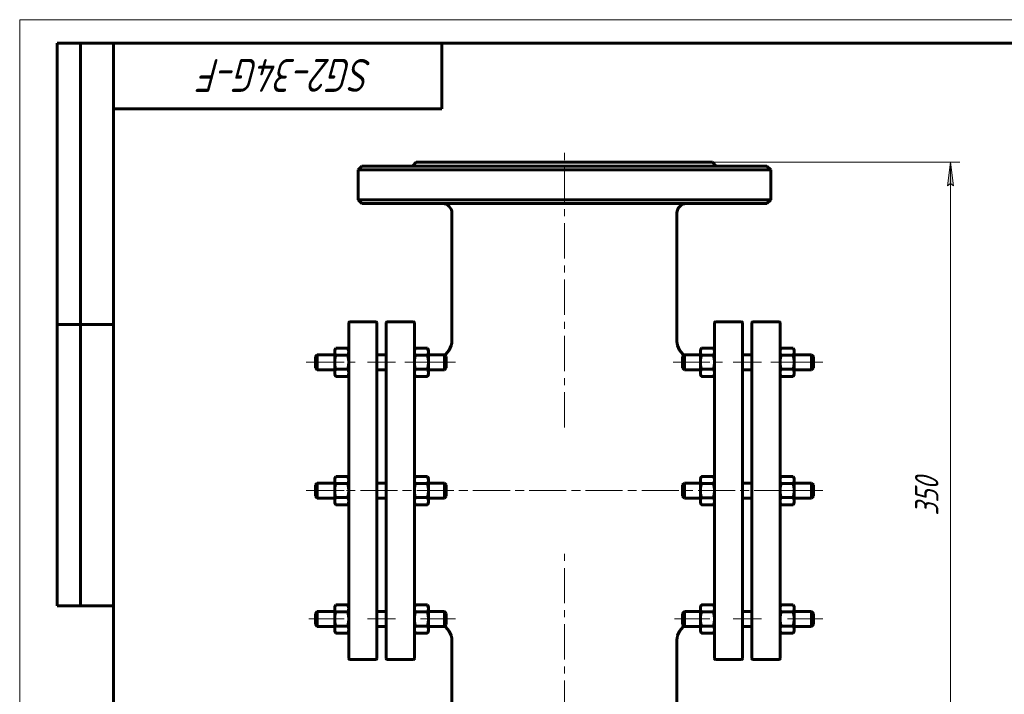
# Model space of a CAD drawing. Header units: millimetres. Extents: x 0 to 420, y -20 to 297.
# Tile 4 of 5: x 0 to 210, y 153 to 297. Entities that reach past the tile are written whole.
import ezdxf

# ---------------------------------------------------------------- set-up
doc = ezdxf.new("R2010")
doc.units = ezdxf.units.MM
for name, pattern in [('K5LT_AXLED', [12, 7.5, -1.5, 1.5, -1.5]), ('K5LT_BASIC', [0]), ('K5LT_THIN', [0])]:
    doc.linetypes.add(name, pattern=pattern)
doc.layers.add('Системный слой', color=7, linetype='Continuous')
doc.layers.add('Системный слой (1)', color=7, linetype='Continuous', true_color=0x6c6c6c)
doc.styles.add('KDIMTEXTSTYLE', font='GOST_AU.SHX', dxfattribs={"width": 0.96, "oblique": 15, "height": 5})
doc.styles.add('KTEXTSTYLE', font='GOST_AU.SHX', dxfattribs={"width": 0.96, "height": 5})
doc.dimstyles.new('KDIMSTYLE (0.40)', dxfattribs={"dimtxt": 5, "dimasz": 1, "dimexe": 2, "dimexo": 0, "dimgap": 1, "dimtad": 1, "dimlfac": 2.5, "dimtxsty": 'KDIMTEXTSTYLE', "dimsah": 1, "dimcen": 0, "dimdle": 1, "dimadec": 0, "dimazin": 0, "dimtfac": 0.667, "dimtmove": 0, "dimatfit": 3, "dimfxl": 1, "dimtvp": 1, "dimtolj": 1, "dimtzin": 0, "dimarcsym": 0})

# ---------------------------------------------------------------- blocks, each defined once
blk = doc.blocks.new('U0')
at = {"layer": 'Системный слой (1)', "linetype": 'K5LT_BASIC', "lineweight": 60}
for p, q in [((165.08, 226.7), (164.95, 226.96)), ((164.95, 226.96), (164.95, 226.96)), ((165.15, 226.45), (165.08, 226.7)), ((165.18, 226.21), (165.15, 226.45))]:
    blk.add_line(p, q, dxfattribs=at)
blk = doc.blocks.new('U1')
at = {"layer": 'Системный слой (1)', "linetype": 'K5LT_BASIC', "lineweight": 60}
for p, q in [((162.41, 226.96), (162.28, 226.7)), ((162.41, 226.96), (162.41, 226.96)), ((162.2, 226.45), (162.18, 226.21)), ((162.28, 226.7), (162.2, 226.45))]:
    blk.add_line(p, q, dxfattribs=at)
blk = doc.blocks.new('U2')
at = {"layer": 'Системный слой (1)', "linetype": 'K5LT_BASIC', "lineweight": 60}
for p, q in [((70.08, 171.96), (69.95, 172.23)), ((69.95, 172.23), (69.95, 172.23)), ((70.15, 171.72), (70.08, 171.96)), ((70.18, 171.48), (70.15, 171.72))]:
    blk.add_line(p, q, dxfattribs=at)
blk = doc.blocks.new('U3')
at = {"layer": 'Системный слой (1)', "linetype": 'K5LT_BASIC', "lineweight": 60}
for p, q in [((67.41, 172.23), (67.28, 171.96)), ((67.41, 172.23), (67.41, 172.23)), ((67.2, 171.72), (67.18, 171.48)), ((67.28, 171.96), (67.2, 171.72))]:
    blk.add_line(p, q, dxfattribs=at)
blk = doc.blocks.new('U4')
at = {"layer": 'Системный слой (1)', "linetype": 'K5LT_BASIC', "lineweight": 60}
for p, q in [((70.08, 199.33), (69.95, 199.59)), ((69.95, 199.59), (69.95, 199.59)), ((70.15, 199.08), (70.08, 199.33)), ((70.18, 198.85), (70.15, 199.08))]:
    blk.add_line(p, q, dxfattribs=at)
blk = doc.blocks.new('U5')
at = {"layer": 'Системный слой (1)', "linetype": 'K5LT_BASIC', "lineweight": 60}
for p, q in [((67.41, 199.59), (67.28, 199.33)), ((67.41, 199.59), (67.41, 199.59)), ((67.2, 199.08), (67.18, 198.85)), ((67.28, 199.33), (67.2, 199.08))]:
    blk.add_line(p, q, dxfattribs=at)
blk = doc.blocks.new('U6')
at = {"layer": 'Системный слой (1)', "linetype": 'K5LT_BASIC', "lineweight": 60}
for p, q in [((84.41, 226.96), (84.28, 226.7)), ((84.41, 226.96), (84.41, 226.96)), ((84.2, 226.45), (84.18, 226.21)), ((84.28, 226.7), (84.2, 226.45))]:
    blk.add_line(p, q, dxfattribs=at)
blk = doc.blocks.new('U7')
at = {"layer": 'Системный слой (1)', "linetype": 'K5LT_BASIC', "lineweight": 60}
for p, q in [((87.08, 226.7), (86.95, 226.96)), ((86.95, 226.96), (86.95, 226.96)), ((87.15, 226.45), (87.08, 226.7)), ((87.18, 226.21), (87.15, 226.45))]:
    blk.add_line(p, q, dxfattribs=at)
blk = doc.blocks.new('U8')
at = {"layer": 'Системный слой (1)', "linetype": 'K5LT_BASIC', "lineweight": 60}
for p, q in [((165.08, 171.96), (164.95, 172.23)), ((164.95, 172.23), (164.95, 172.23)), ((165.15, 171.72), (165.08, 171.96)), ((165.18, 171.48), (165.15, 171.72))]:
    blk.add_line(p, q, dxfattribs=at)
blk = doc.blocks.new('U9')
at = {"layer": 'Системный слой (1)', "linetype": 'K5LT_BASIC', "lineweight": 60}
for p, q in [((162.41, 172.23), (162.28, 171.96)), ((162.41, 172.23), (162.41, 172.23)), ((162.2, 171.72), (162.18, 171.48)), ((162.28, 171.96), (162.2, 171.72))]:
    blk.add_line(p, q, dxfattribs=at)
blk = doc.blocks.new('U10')
at = {"layer": 'Системный слой (1)', "linetype": 'K5LT_BASIC', "lineweight": 60}
for p, q in [((70.08, 226.7), (69.95, 226.96)), ((69.95, 226.96), (69.95, 226.96)), ((70.15, 226.45), (70.08, 226.7)), ((70.18, 226.21), (70.15, 226.45))]:
    blk.add_line(p, q, dxfattribs=at)
blk = doc.blocks.new('U11')
at = {"layer": 'Системный слой (1)', "linetype": 'K5LT_BASIC', "lineweight": 60}
for p, q in [((67.41, 226.96), (67.28, 226.7)), ((67.41, 226.96), (67.41, 226.96)), ((67.2, 226.45), (67.18, 226.21)), ((67.28, 226.7), (67.2, 226.45))]:
    blk.add_line(p, q, dxfattribs=at)
blk = doc.blocks.new('U12')
at = {"layer": 'Системный слой (1)', "linetype": 'K5LT_BASIC', "lineweight": 60}
for p, q in [((84.41, 199.59), (84.28, 199.33)), ((84.41, 199.59), (84.41, 199.59)), ((84.2, 199.08), (84.18, 198.84)), ((84.28, 199.33), (84.2, 199.08))]:
    blk.add_line(p, q, dxfattribs=at)
blk = doc.blocks.new('U13')
at = {"layer": 'Системный слой (1)', "linetype": 'K5LT_BASIC', "lineweight": 60}
for p, q in [((87.08, 199.33), (86.95, 199.59)), ((86.95, 199.59), (86.95, 199.59)), ((87.15, 199.08), (87.08, 199.33)), ((87.18, 198.84), (87.15, 199.08))]:
    blk.add_line(p, q, dxfattribs=at)
blk = doc.blocks.new('U14')
at = {"layer": 'Системный слой (1)', "linetype": 'K5LT_BASIC', "lineweight": 60}
for p, q in [((162.41, 199.59), (162.28, 199.33)), ((162.41, 199.59), (162.41, 199.59)), ((162.2, 199.08), (162.18, 198.84)), ((162.28, 199.33), (162.2, 199.08))]:
    blk.add_line(p, q, dxfattribs=at)
blk = doc.blocks.new('U15')
at = {"layer": 'Системный слой (1)', "linetype": 'K5LT_BASIC', "lineweight": 60}
for p, q in [((165.08, 199.33), (164.95, 199.59)), ((164.95, 199.59), (164.95, 199.59)), ((165.15, 199.08), (165.08, 199.33)), ((165.18, 198.84), (165.15, 199.08))]:
    blk.add_line(p, q, dxfattribs=at)
blk = doc.blocks.new('U16')
at = {"layer": 'Системный слой (1)', "linetype": 'K5LT_BASIC', "lineweight": 60}
for p, q in [((90.84, 167.58), (90.67, 167.72)), ((91.6, 166.66), (90.84, 167.58)), ((92.03, 165.67), (91.6, 166.66)), ((92.14, 165.14), (92.03, 165.67)), ((92.17, 164.87), (92.14, 165.14)), ((92.18, 164.73), (92.17, 164.87)), ((92.18, 164.66), (92.18, 164.73)), ((92.18, 164.63), (92.18, 164.66)), ((92.18, 164.61), (92.18, 164.63)), ((92.18, 164.6), (92.18, 164.61)), ((92.18, 164.59), (92.18, 164.6)), ((92.18, 164.6), (92.18, 164.6)), ((92.18, 164.6), (92.18, 164.6)), ((92.18, 164.6), (92.18, 164.6)), ((92.18, 164.6), (92.18, 164.6)), ((92.18, 164.6), (92.18, 164.6)), ((92.18, 164.6), (92.18, 164.6)), ((92.18, 164.59), (92.18, 164.59)), ((92.18, 164.59), (92.18, 164.59)), ((92.18, 164.59), (92.18, 164.59)), ((92.18, 164.59), (92.18, 164.59))]:
    blk.add_line(p, q, dxfattribs=at)
blk = doc.blocks.new('U17')
at = {"layer": 'Системный слой (1)', "linetype": 'K5LT_BASIC', "lineweight": 60}
for p, q in [((140.33, 165.67), (140.76, 166.66)), ((140.76, 166.66), (141.52, 167.58)), ((141.52, 167.58), (141.69, 167.72)), ((140.18, 164.73), (140.19, 164.87)), ((140.18, 164.66), (140.18, 164.73)), ((140.18, 164.63), (140.18, 164.66)), ((140.18, 164.61), (140.18, 164.63)), ((140.18, 164.6), (140.18, 164.61)), ((140.18, 164.59), (140.18, 164.6)), ((140.18, 164.6), (140.18, 164.6)), ((140.18, 164.6), (140.18, 164.6)), ((140.18, 164.6), (140.18, 164.6)), ((140.18, 164.6), (140.18, 164.6)), ((140.18, 164.6), (140.18, 164.6)), ((140.18, 164.6), (140.18, 164.6)), ((140.18, 164.59), (140.18, 164.59)), ((140.18, 164.59), (140.18, 164.59)), ((140.18, 164.59), (140.18, 164.59)), ((140.18, 164.59), (140.18, 164.59)), ((140.19, 164.87), (140.22, 165.14)), ((140.22, 165.14), (140.33, 165.67))]:
    blk.add_line(p, q, dxfattribs=at)
blk = doc.blocks.new('U18')
at = {"layer": 'Системный слой (1)', "linetype": 'K5LT_BASIC', "lineweight": 60}
for p, q in [((92.03, 227.52), (91.61, 226.54)), ((92.14, 228.05), (92.03, 227.52)), ((92.17, 228.32), (92.14, 228.05)), ((92.18, 228.45), (92.17, 228.32)), ((92.18, 228.59), (92.18, 228.59)), ((92.18, 228.59), (92.18, 228.59)), ((92.18, 228.59), (92.18, 228.59)), ((92.18, 228.59), (92.18, 228.59)), ((92.18, 228.59), (92.18, 228.59)), ((92.18, 228.59), (92.18, 228.59)), ((92.18, 228.59), (92.18, 228.59)), ((92.18, 228.59), (92.18, 228.59)), ((92.18, 228.59), (92.18, 228.59)), ((92.18, 228.59), (92.18, 228.58)), ((92.18, 228.58), (92.18, 228.58)), ((92.18, 228.58), (92.18, 228.57)), ((92.18, 228.57), (92.18, 228.56)), ((92.18, 228.56), (92.18, 228.52)), ((92.18, 228.52), (92.18, 228.45)), ((90.85, 225.62), (90.67, 225.47)), ((91.61, 226.54), (90.85, 225.62))]:
    blk.add_line(p, q, dxfattribs=at)
blk = doc.blocks.new('U19')
at = {"layer": 'Системный слой (1)', "linetype": 'K5LT_BASIC', "lineweight": 60}
for p, q in [((140.18, 228.59), (140.18, 228.59)), ((140.18, 228.59), (140.18, 228.59)), ((140.18, 228.59), (140.18, 228.59)), ((140.18, 228.59), (140.18, 228.59)), ((140.18, 228.59), (140.18, 228.59)), ((140.18, 228.59), (140.18, 228.59)), ((140.18, 228.59), (140.18, 228.59)), ((140.18, 228.59), (140.18, 228.59)), ((140.18, 228.59), (140.18, 228.59)), ((140.18, 228.59), (140.18, 228.58)), ((140.18, 228.58), (140.18, 228.58)), ((140.18, 228.58), (140.18, 228.57)), ((140.18, 228.57), (140.18, 228.56)), ((140.18, 228.56), (140.18, 228.52)), ((140.18, 228.52), (140.18, 228.45)), ((140.18, 228.45), (140.19, 228.32)), ((140.19, 228.32), (140.22, 228.05)), ((140.22, 228.05), (140.32, 227.52)), ((140.32, 227.52), (140.75, 226.54)), ((140.75, 226.54), (141.51, 225.62)), ((141.51, 225.62), (141.69, 225.47))]:
    blk.add_line(p, q, dxfattribs=at)
blk = doc.blocks.new('U20')
at = {"layer": 'Системный слой (1)', "linetype": 'K5LT_BASIC', "lineweight": 60}
for p, q in [((87.08, 171.96), (86.95, 172.23)), ((86.95, 172.23), (86.95, 172.23)), ((87.15, 171.72), (87.08, 171.96)), ((87.18, 171.48), (87.15, 171.72))]:
    blk.add_line(p, q, dxfattribs=at)
blk = doc.blocks.new('U21')
at = {"layer": 'Системный слой (1)', "linetype": 'K5LT_BASIC', "lineweight": 60}
for p, q in [((84.41, 172.23), (84.28, 171.96)), ((84.41, 172.23), (84.41, 172.23)), ((84.2, 171.72), (84.18, 171.48)), ((84.28, 171.96), (84.2, 171.72))]:
    blk.add_line(p, q, dxfattribs=at)
blk = doc.blocks.new('D0')
at = {"layer": 'Системный слой (1)'}
for points in [[(199.19, 261.59), (198.54, 266.59), (197.88, 261.59), (198.54, 262.09)], [(198.54, 126.59), (199.19, 131.59), (198.54, 131.09), (197.88, 131.59)]]:
    blk.add_hatch(color=256, dxfattribs=at).paths.add_polyline_path(points)
at = {"layer": 'Системный слой (1)', "linetype": 'K5LT_THIN', "lineweight": 18}
for p, q in [((116.18, 266.59), (200.54, 266.59)), ((197.88, 261.59), (198.54, 266.59)), ((198.54, 266.59), (199.19, 261.59)), ((198.54, 262.09), (197.88, 261.59)), ((199.19, 261.59), (198.54, 262.09)), ((198.54, 126.59), (197.88, 131.59)), ((197.88, 131.59), (198.54, 131.09)), ((198.54, 131.09), (199.19, 131.59)), ((199.19, 131.59), (198.54, 126.59)), ((116.18, 126.59), (200.54, 126.59))]:
    blk.add_line(p, q, dxfattribs=at)
blk.add_wipeout([(197.54, 191.25), (190.15, 191.25), (190.15, 201.51), (197.54, 201.51)]).dxf.layer = 'Системный слой (1)'
blk.add_line((198.54, 266.59), (198.54, 126.59), dxfattribs=at)
at = {"layer": 'Системный слой (1)', "insert": (190.95, 191.25), "char_height": 5, "attachment_point": 1, "rotation": 90, "style": 'KTEXTSTYLE'}
blk.add_mtext('\\H5.0;\\W1.000;\\Q15;\\Q15;\\W0.960;350', dxfattribs=at)
blk = doc.blocks.new('KDIMARROW_01')
at = {"layer": 'Системный слой'}
blk.add_hatch(color=0, dxfattribs=at).paths.add_polyline_path([(-5, -0.66), (0, 0), (-5, 0.66), (-4.5, 0)])
at = {"layer": 'Системный слой', "color": 0, "linetype": 'K5LT_THIN', "lineweight": 18}
for p, q in [((-4.5, 0), (-5, 0.66)), ((-5, 0.66), (0, 0)), ((0, 0), (-5, -0.66)), ((-5, -0.66), (-4.5, 0))]:
    blk.add_line(p, q, dxfattribs=at)
at = {"layer": 'Системный слой (1)', "color": 0, "linetype": 'K5LT_THIN', "lineweight": 18}
blk.add_line((325.81, 196.59), (325.41, 196.59), dxfattribs=at)
blk = doc.blocks.new('U80')
at = {"linetype": 'K5LT_THIN', "lineweight": 18}
for p, q in [((0, 0), (0, 297)), ((0, 297), (420, 297))]:
    blk.add_line(p, q, dxfattribs=at)
at = {"linetype": 'K5LT_BASIC', "lineweight": 60}
for p, q in [((8, 172), (8, 292)), ((20, 292), (8, 292)), ((13, 172), (13, 292)), ((20, 5), (20, 292)), ((20, 292), (415, 292)), ((90, 292), (90, 278)), ((90, 278), (20, 278)), ((20, 232), (8, 232)), ((20, 172), (8, 172))]:
    blk.add_line(p, q, dxfattribs=at)
at = {"insert": (75.26, 281.64), "char_height": 7, "attachment_point": 1, "rotation": 180, "style": 'KTEXTSTYLE'}
blk.add_mtext('\\H5.0;\\W1.000;\\Q15;\\Q15;\\W0.960;\\H7.00;SG2-34G-F', dxfattribs=at)

msp = doc.modelspace()

# ---------------------------------------------------------------- linework, layer by layer
at = {"layer": 'Системный слой (1)', "linetype": 'K5LT_AXLED', "lineweight": 18}
for p, q in [((116.1786, 210.0843), (116.1786, 268.5924)), ((61.0786, 223.9588), (72.1786, 223.9588)), ((69.1786, 223.9588), (61.0786, 223.9588)), ((80.1786, 223.9588), (74.1786, 223.9588)), ((82.1786, 223.9588), (92.9786, 223.9588)), ((92.9786, 223.9588), (85.1786, 223.9588)), ((139.3786, 223.9588), (150.1786, 223.9588)), ((158.1786, 223.9588), (152.1786, 223.9588)), ((160.1786, 223.9588), (171.2786, 223.9588)), ((61.0786, 196.5924), (171.2786, 196.5924)), ((69.1786, 196.5924), (61.0786, 196.5924)), ((116.1786, 124.5924), (116.1786, 183.1004)), ((69.1786, 169.226), (61.0786, 169.226)), ((80.1786, 169.226), (74.1786, 169.226)), ((92.9786, 169.226), (85.1786, 169.226)), ((147.1786, 169.226), (139.3786, 169.226)), ((158.1786, 169.226), (152.1786, 169.226)), ((171.2786, 169.226), (163.1786, 169.226))]:
    msp.add_line(p, q, dxfattribs=at)
at = {"layer": 'Системный слой (1)', "linetype": 'K5LT_BASIC', "lineweight": 60}
for p, q in [((72.9786, 265.7924), (72.1786, 264.9924)), ((72.1786, 258.5924), (72.1786, 264.9924)), ((72.1786, 264.9924), (160.1786, 264.9924)), ((159.3786, 265.7924), (72.9786, 265.7924)), ((84.5786, 266.5924), (83.7786, 265.7924)), ((84.5786, 266.5924), (147.7786, 266.5924)), ((147.7786, 266.5924), (148.5786, 265.7924)), ((159.3786, 265.7924), (160.1786, 264.9924)), ((160.1786, 258.5924), (160.1786, 264.9924)), ((72.9786, 257.7924), (72.1786, 258.5924)), ((160.1786, 258.5924), (72.1786, 258.5924)), ((159.3786, 257.7924), (160.1786, 258.5924)), ((72.9786, 257.7924), (159.3786, 257.7924)), ((92.1788, 228.5922), (92.1786, 255.7924)), ((140.1784, 228.5922), (140.1786, 255.7924)), ((70.1786, 160.7924), (70.1786, 232.3924)), ((70.3786, 232.5924), (75.9786, 232.5924)), ((76.1786, 232.3924), (76.1786, 160.7924)), ((78.1786, 160.7924), (78.1786, 232.3924)), ((83.9786, 232.5924), (78.3786, 232.5924)), ((84.1786, 232.3924), (84.1786, 160.7924)), ((148.1786, 232.3924), (148.1786, 160.7924)), ((153.9786, 232.5924), (148.3786, 232.5924)), ((154.1786, 160.7924), (154.1786, 232.3924)), ((156.1786, 232.3924), (156.1786, 160.7924)), ((156.3786, 232.5924), (161.9786, 232.5924)), ((162.1786, 160.7924), (162.1786, 232.3924)), ((67.1786, 226.5588), (67.41, 226.9596)), ((67.4109, 226.961), (69.9464, 226.961)), ((70.1786, 226.5588), (69.9473, 226.9595)), ((84.1786, 226.5588), (84.4103, 226.96)), ((84.4109, 226.961), (86.9464, 226.961)), ((87.1786, 226.5588), (86.947, 226.96)), ((145.1786, 226.5588), (145.4109, 226.961)), ((145.4109, 226.961), (147.9464, 226.961)), ((148.1786, 226.5588), (147.9464, 226.961)), ((162.1786, 226.5588), (162.4104, 226.9603)), ((162.4109, 226.961), (164.9464, 226.961)), ((165.1786, 226.5588), (164.9469, 226.9602)), ((63.0786, 225.1588), (63.4786, 225.5588)), ((63.0786, 222.7588), (63.0786, 225.1588)), ((63.4786, 225.5588), (63.4786, 222.3588)), ((63.4786, 225.5588), (67.1786, 225.5588)), ((67.1786, 226.2116), (67.1786, 226.5588)), ((67.1786, 223.961), (67.1786, 226.2116)), ((67.4109, 225.4622), (69.9464, 225.4622)), ((76.1786, 225.5588), (78.1786, 225.5588)), ((84.4109, 225.4614), (86.9464, 225.4614)), ((87.1786, 226.5588), (87.1786, 226.2112)), ((87.1786, 226.2112), (87.1786, 223.9603)), ((87.1786, 225.5588), (90.5786, 225.5588)), ((90.9786, 225.1588), (90.5786, 225.5588)), ((90.5786, 222.3588), (90.5786, 225.5588)), ((90.9786, 225.1588), (90.9786, 222.7588)), ((141.3786, 225.1588), (141.7786, 225.5588)), ((141.3786, 225.1588), (141.3786, 222.7588)), ((141.7786, 222.3588), (141.7786, 225.5588)), ((141.7786, 225.5588), (145.1786, 225.5588)), ((145.1786, 226.2104), (145.1786, 226.5588)), ((145.1786, 223.9588), (145.1786, 226.2104)), ((145.4109, 225.4599), (147.9464, 225.4599)), ((154.1786, 225.5588), (156.1786, 225.5588)), ((162.4109, 225.4611), (164.9464, 225.4611)), ((165.1786, 226.5588), (165.1786, 226.211)), ((165.1786, 226.211), (165.1786, 223.96)), ((165.1786, 225.5588), (168.8786, 225.5588)), ((168.8786, 225.5588), (168.8786, 222.3588)), ((169.2786, 225.1588), (168.8786, 225.5588)), ((169.2786, 222.7588), (169.2786, 225.1588)), ((63.0786, 222.7588), (63.4786, 222.3588)), ((67.1786, 221.7082), (67.1786, 223.961)), ((87.1786, 223.9603), (87.1786, 221.7079)), ((90.9786, 222.7588), (90.5786, 222.3588)), ((141.3786, 222.7588), (141.7786, 222.3588)), ((145.1786, 221.7071), (145.1786, 223.9588)), ((165.1786, 223.96), (165.1786, 221.7077)), ((169.2786, 222.7588), (168.8786, 222.3588)), ((63.4786, 222.3588), (67.1786, 222.3588)), ((67.1786, 221.3588), (67.1786, 221.7082)), ((67.1786, 221.3588), (67.41, 220.958)), ((67.4109, 220.9566), (67.41, 220.958)), ((67.4109, 222.4599), (69.9464, 222.4599)), ((67.4109, 220.9566), (69.9464, 220.9566)), ((69.9473, 220.9581), (69.9464, 220.9566)), ((70.1786, 221.3588), (69.9473, 220.9581)), ((76.1786, 222.3588), (78.1786, 222.3588)), ((84.1786, 221.3588), (84.4103, 220.9575)), ((84.4109, 220.9566), (84.4103, 220.9576)), ((84.4109, 222.4592), (86.9464, 222.4592)), ((84.4109, 220.9566), (86.9464, 220.9566)), ((86.947, 220.9576), (86.9464, 220.9566)), ((87.1786, 221.3588), (86.947, 220.9576)), ((87.1786, 222.3588), (90.5786, 222.3588)), ((87.1786, 221.7079), (87.1786, 221.3588)), ((141.7786, 222.3588), (145.1786, 222.3588)), ((145.1786, 221.3588), (145.1786, 221.7071)), ((145.1786, 221.3588), (145.4109, 220.9566)), ((145.4109, 222.4577), (147.9464, 222.4577)), ((145.4109, 220.9566), (147.9464, 220.9566)), ((148.1786, 221.3588), (147.9464, 220.9566)), ((154.1786, 222.3588), (156.1786, 222.3588)), ((162.1786, 221.3588), (162.4104, 220.9573)), ((162.4109, 220.9566), (162.4104, 220.9573)), ((162.4109, 222.4588), (164.9464, 222.4588)), ((162.4109, 220.9566), (164.9464, 220.9566)), ((164.9469, 220.9573), (164.9464, 220.9566)), ((165.1786, 221.3588), (164.9469, 220.9573)), ((165.1786, 222.3588), (168.8786, 222.3588)), ((165.1786, 221.7077), (165.1786, 221.3588)), ((67.1786, 199.1924), (67.41, 199.5932)), ((67.4109, 199.5946), (69.9464, 199.5946)), ((70.1786, 199.1924), (69.9473, 199.5931)), ((84.1786, 199.1924), (84.4103, 199.5936)), ((84.4109, 199.5946), (86.9464, 199.5946)), ((87.1786, 199.1924), (86.947, 199.5936)), ((145.1786, 199.1924), (145.4109, 199.5946)), ((145.4109, 199.5946), (147.9464, 199.5946)), ((148.1786, 199.1924), (147.9464, 199.5946)), ((162.1786, 199.1924), (162.4104, 199.5939)), ((162.4109, 199.5946), (164.9464, 199.5946)), ((165.1786, 199.1924), (164.9469, 199.5938)), ((63.0786, 197.7924), (63.4786, 198.1924)), ((63.0786, 195.3924), (63.0786, 197.7924)), ((63.4786, 198.1924), (63.4786, 194.9924)), ((63.4786, 198.1924), (67.1786, 198.1924)), ((67.1786, 198.8452), (67.1786, 199.1924)), ((67.1786, 196.5946), (67.1786, 198.8452)), ((67.4109, 198.0957), (69.9464, 198.0957)), ((76.1786, 198.1924), (78.1786, 198.1924)), ((84.4109, 198.095), (86.9464, 198.095)), ((87.1786, 199.1924), (87.1786, 198.8448)), ((87.1786, 198.8448), (87.1786, 196.5939)), ((87.1786, 198.1924), (90.5786, 198.1924)), ((90.5786, 194.9924), (90.5786, 198.1924)), ((90.9786, 197.7924), (90.5786, 198.1924)), ((90.9786, 197.7924), (90.9786, 195.3924)), ((141.3786, 197.7924), (141.7786, 198.1924)), ((141.3786, 197.7924), (141.3786, 195.3924)), ((141.7786, 194.9924), (141.7786, 198.1924)), ((141.7786, 198.1924), (145.1786, 198.1924)), ((145.1786, 198.844), (145.1786, 199.1924)), ((145.1786, 196.5924), (145.1786, 198.844)), ((145.4109, 198.0935), (147.9464, 198.0935)), ((154.1786, 198.1924), (156.1786, 198.1924)), ((162.4109, 198.0947), (164.9464, 198.0947)), ((165.1786, 199.1924), (165.1786, 198.8446)), ((165.1786, 198.8446), (165.1786, 196.5935)), ((165.1786, 198.1924), (168.8786, 198.1924)), ((169.2786, 197.7924), (168.8786, 198.1924)), ((168.8786, 198.1924), (168.8786, 194.9924)), ((169.2786, 195.3924), (169.2786, 197.7924)), ((63.0786, 195.3924), (63.4786, 194.9924)), ((67.1786, 194.3418), (67.1786, 196.5946)), ((87.1786, 196.5939), (87.1786, 194.3415)), ((90.9786, 195.3924), (90.5786, 194.9924)), ((141.3786, 195.3924), (141.7786, 194.9924)), ((145.1786, 194.3407), (145.1786, 196.5924)), ((165.1786, 196.5935), (165.1786, 194.3413)), ((169.2786, 195.3924), (168.8786, 194.9924)), ((63.4786, 194.9924), (67.1786, 194.9924)), ((67.1786, 193.9924), (67.1786, 194.3418)), ((67.1786, 193.9924), (67.41, 193.5916)), ((67.4109, 193.5902), (67.41, 193.5916)), ((67.41, 193.5916), (67.41, 193.5916)), ((67.4109, 195.0935), (69.9464, 195.0935)), ((67.4109, 193.5902), (69.9464, 193.5902)), ((69.9473, 193.5917), (69.9464, 193.5902)), ((70.1786, 193.9924), (69.9473, 193.5917)), ((76.1786, 194.9924), (78.1786, 194.9924)), ((84.1786, 193.9924), (84.4103, 193.5911)), ((84.4109, 193.5902), (84.4103, 193.5912)), ((84.4109, 195.0928), (86.9464, 195.0928)), ((84.4109, 193.5902), (86.9464, 193.5902)), ((86.947, 193.5912), (86.9464, 193.5902)), ((87.1786, 193.9924), (86.947, 193.5912)), ((87.1786, 194.9924), (90.5786, 194.9924)), ((87.1786, 194.3415), (87.1786, 193.9924)), ((141.7786, 194.9924), (145.1786, 194.9924)), ((145.1786, 193.9924), (145.1786, 194.3407)), ((145.1786, 193.9924), (145.4109, 193.5902)), ((145.4109, 195.0913), (147.9464, 195.0913)), ((145.4109, 193.5902), (147.9464, 193.5902)), ((148.1786, 193.9924), (147.9464, 193.5902)), ((154.1786, 194.9924), (156.1786, 194.9924)), ((162.1786, 193.9924), (162.4104, 193.5909)), ((162.4109, 193.5902), (162.4104, 193.5909)), ((162.4109, 195.0924), (164.9464, 195.0924)), ((162.4109, 193.5902), (164.9464, 193.5902)), ((164.9469, 193.5909), (164.9464, 193.5902)), ((165.1786, 193.9924), (164.9469, 193.5909)), ((165.1786, 194.9924), (168.8786, 194.9924)), ((165.1786, 194.3413), (165.1786, 193.9924)), ((67.1786, 171.826), (67.41, 172.2268)), ((67.4109, 172.2282), (69.9464, 172.2282)), ((70.1786, 171.826), (69.9473, 172.2267)), ((84.1786, 171.826), (84.4103, 172.2272)), ((84.4109, 172.2282), (86.9464, 172.2282)), ((87.1786, 171.826), (86.947, 172.2272)), ((145.1786, 171.826), (145.4109, 172.2282)), ((145.4109, 172.2282), (147.9464, 172.2282)), ((148.1786, 171.826), (147.9464, 172.2282)), ((162.1786, 171.826), (162.4104, 172.2275)), ((162.4109, 172.2282), (164.9464, 172.2282)), ((165.1786, 171.826), (164.9469, 172.2274)), ((63.0786, 170.426), (63.4786, 170.826)), ((63.0786, 168.026), (63.0786, 170.426)), ((63.4786, 170.826), (67.1786, 170.826)), ((63.4786, 170.826), (63.4786, 167.626)), ((67.1786, 171.4788), (67.1786, 171.826)), ((67.1786, 169.2282), (67.1786, 171.4788)), ((67.4109, 170.7293), (69.9464, 170.7293)), ((76.1786, 170.826), (78.1786, 170.826)), ((84.4109, 170.7286), (86.9464, 170.7286)), ((87.1786, 171.826), (87.1786, 171.4784)), ((87.1786, 171.4784), (87.1786, 169.2275)), ((87.1786, 170.826), (90.5786, 170.826)), ((90.9786, 170.426), (90.5786, 170.826)), ((90.5786, 167.626), (90.5786, 170.826)), ((90.9786, 170.426), (90.9786, 168.026)), ((141.3786, 170.426), (141.7786, 170.826)), ((141.3786, 170.426), (141.3786, 168.026)), ((141.7786, 170.826), (145.1786, 170.826)), ((141.7786, 167.626), (141.7786, 170.826)), ((145.1786, 171.4776), (145.1786, 171.826)), ((145.1786, 169.226), (145.1786, 171.4776)), ((145.4109, 170.7271), (147.9464, 170.7271)), ((154.1786, 170.826), (156.1786, 170.826)), ((162.4109, 170.7283), (164.9464, 170.7283)), ((165.1786, 171.826), (165.1786, 171.4782)), ((165.1786, 171.4782), (165.1786, 169.2271)), ((165.1786, 170.826), (168.8786, 170.826)), ((168.8786, 170.826), (168.8786, 167.626)), ((169.2786, 170.426), (168.8786, 170.826)), ((169.2786, 168.026), (169.2786, 170.426)), ((63.0786, 168.026), (63.4786, 167.626)), ((67.1786, 166.9754), (67.1786, 169.2282)), ((87.1786, 169.2275), (87.1786, 166.9751)), ((90.9786, 168.026), (90.5786, 167.626)), ((141.3786, 168.026), (141.7786, 167.626)), ((145.1786, 166.9743), (145.1786, 169.226)), ((165.1786, 169.2271), (165.1786, 166.9749)), ((169.2786, 168.026), (168.8786, 167.626)), ((63.4786, 167.626), (67.1786, 167.626)), ((67.1786, 166.626), (67.1786, 166.9754)), ((67.1786, 166.626), (67.41, 166.2252)), ((67.4109, 166.2238), (67.41, 166.2252)), ((67.4109, 167.7271), (69.9464, 167.7271)), ((67.4109, 166.2238), (69.9464, 166.2238)), ((69.9473, 166.2253), (69.9464, 166.2238)), ((70.1786, 166.626), (69.9473, 166.2253)), ((76.1786, 167.626), (78.1786, 167.626)), ((84.1786, 166.626), (84.4103, 166.2247)), ((84.4109, 166.2238), (84.4103, 166.2248)), ((84.4109, 167.7264), (86.9464, 167.7264)), ((84.4109, 166.2238), (86.9464, 166.2238)), ((86.947, 166.2248), (86.9464, 166.2238)), ((87.1786, 166.626), (86.947, 166.2248)), ((87.1786, 167.626), (90.5786, 167.626)), ((87.1786, 166.9751), (87.1786, 166.626)), ((141.7786, 167.626), (145.1786, 167.626)), ((145.1786, 166.626), (145.1786, 166.9743)), ((145.1786, 166.626), (145.4109, 166.2238)), ((145.4109, 167.7249), (147.9464, 167.7249)), ((145.4109, 166.2238), (147.9464, 166.2238)), ((148.1786, 166.626), (147.9464, 166.2238)), ((154.1786, 167.626), (156.1786, 167.626)), ((162.1786, 166.626), (162.4104, 166.2245)), ((162.4109, 166.2238), (162.4104, 166.2245)), ((162.4109, 167.726), (164.9464, 167.726)), ((162.4109, 166.2238), (164.9464, 166.2238)), ((164.9469, 166.2245), (164.9464, 166.2238)), ((165.1786, 166.626), (164.9469, 166.2245)), ((165.1786, 167.626), (168.8786, 167.626)), ((165.1786, 166.9749), (165.1786, 166.626)), ((92.1786, 137.3924), (92.1788, 164.5925)), ((140.1786, 137.3924), (140.1784, 164.5925)), ((70.3786, 160.5924), (75.9786, 160.5924)), ((83.9786, 160.5924), (78.3786, 160.5924)), ((153.9786, 160.5924), (148.3786, 160.5924)), ((156.3786, 160.5924), (161.9786, 160.5924))]:
    msp.add_line(p, q, dxfattribs=at)
for centre, radius, start, end in [((90.1786, 255.7924), 2, 0, 90), ((142.1786, 255.7924), 2, 90, 180), ((70.3786, 232.3924), 0.2, 90, 180), ((75.9786, 232.3924), 0.2, 0, 90), ((78.3786, 232.3924), 0.2, 90, 180), ((83.9786, 232.3924), 0.2, 0, 90), ((148.3786, 232.3924), 0.2, 90, 180), ((153.9786, 232.3924), 0.2, 0, 90), ((156.3786, 232.3924), 0.2, 90, 180), ((161.9786, 232.3924), 0.2, 0, 90), ((70.3786, 160.7924), 0.2, 180, 270), ((75.9786, 160.7924), 0.2, 270, 0), ((78.3786, 160.7924), 0.2, 180, 270), ((83.9786, 160.7924), 0.2, 270, 0), ((148.3786, 160.7924), 0.2, 180, 270), ((153.9786, 160.7924), 0.2, 270, 0), ((156.3786, 160.7924), 0.2, 180, 270), ((161.9786, 160.7924), 0.2, 270, 0)]:
    msp.add_arc(centre, radius, start, end, dxfattribs=at)
for points in [[(145.4109, 226.961), (145.1786, 226.5588), (145.1786, 226.2104)], [(148.1786, 226.2104), (148.1786, 226.5588), (147.9464, 226.961)], [(67.1786, 226.2116), (67.1786, 225.8638), (67.4109, 225.4622)], [(67.4109, 225.4622), (67.1786, 224.6577), (67.1786, 223.961)], [(69.9464, 225.4622), (70.1786, 225.8638), (70.1786, 226.2116)], [(70.1786, 223.961), (70.1786, 224.6577), (69.9464, 225.4622)], [(84.1786, 226.2112), (84.1786, 225.8632), (84.4109, 225.4614)], [(84.4109, 225.4614), (84.1786, 224.657), (84.1786, 223.9603)], [(86.9464, 225.4614), (87.1786, 225.8632), (87.1786, 226.2112)], [(87.1786, 223.9603), (87.1786, 224.657), (86.9464, 225.4614)], [(145.1786, 226.2104), (145.1786, 225.8621), (145.4109, 225.4599)], [(145.4109, 225.4599), (145.1786, 224.6555), (145.1786, 223.9588)], [(147.9464, 225.4599), (148.1786, 225.8621), (148.1786, 226.2104)], [(148.1786, 223.9588), (148.1786, 224.6555), (147.9464, 225.4599)], [(162.1786, 226.211), (162.1786, 225.863), (162.4109, 225.4611)], [(162.4109, 225.4611), (162.1786, 224.6566), (162.1786, 223.96)], [(164.9464, 225.4611), (165.1786, 225.863), (165.1786, 226.211)], [(165.1786, 223.96), (165.1786, 224.6566), (164.9464, 225.4611)], [(67.1786, 223.961), (67.1786, 223.2644), (67.4109, 222.4599)], [(69.9464, 222.4599), (70.1786, 223.2644), (70.1786, 223.961)], [(84.1786, 223.9603), (84.1786, 223.2637), (84.4109, 222.4592)], [(86.9464, 222.4592), (87.1786, 223.2637), (87.1786, 223.9603)], [(145.1786, 223.9588), (145.1786, 223.2621), (145.4109, 222.4577)], [(147.9464, 222.4577), (148.1786, 223.2621), (148.1786, 223.9588)], [(162.1786, 223.96), (162.1786, 223.2633), (162.4109, 222.4588)], [(164.9464, 222.4588), (165.1786, 223.2633), (165.1786, 223.96)], [(67.4109, 222.4599), (67.1786, 222.0571), (67.1786, 221.7082)], [(67.1786, 221.7082), (67.1786, 221.3594), (67.4109, 220.9566)], [(70.1786, 221.7082), (70.1786, 222.0571), (69.9464, 222.4599)], [(69.9464, 220.9566), (70.1786, 221.3594), (70.1786, 221.7082)], [(84.4109, 222.4592), (84.1786, 222.0566), (84.1786, 221.7079)], [(84.1786, 221.7079), (84.1786, 221.3592), (84.4109, 220.9566)], [(87.1786, 221.7079), (87.1786, 222.0566), (86.9464, 222.4592)], [(86.9464, 220.9566), (87.1786, 221.3592), (87.1786, 221.7079)], [(145.4109, 222.4577), (145.1786, 222.0555), (145.1786, 221.7071)], [(145.1786, 221.7071), (145.1786, 221.3588), (145.4109, 220.9566)], [(148.1786, 221.7071), (148.1786, 222.0555), (147.9464, 222.4577)], [(147.9464, 220.9566), (148.1786, 221.3588), (148.1786, 221.7071)], [(162.4109, 222.4588), (162.1786, 222.0563), (162.1786, 221.7077)], [(162.1786, 221.7077), (162.1786, 221.3591), (162.4109, 220.9566)], [(165.1786, 221.7077), (165.1786, 222.0563), (164.9464, 222.4588)], [(164.9464, 220.9566), (165.1786, 221.3591), (165.1786, 221.7077)], [(145.4109, 199.5946), (145.1786, 199.1924), (145.1786, 198.844)], [(148.1786, 198.844), (148.1786, 199.1924), (147.9464, 199.5946)], [(67.1786, 198.8452), (67.1786, 198.4974), (67.4109, 198.0957)], [(67.4109, 198.0957), (67.1786, 197.2913), (67.1786, 196.5946)], [(69.9464, 198.0957), (70.1786, 198.4974), (70.1786, 198.8452)], [(70.1786, 196.5946), (70.1786, 197.2913), (69.9464, 198.0957)], [(84.1786, 198.8448), (84.1786, 198.4968), (84.4109, 198.095)], [(84.4109, 198.095), (84.1786, 197.2906), (84.1786, 196.5939)], [(86.9464, 198.095), (87.1786, 198.4968), (87.1786, 198.8448)], [(87.1786, 196.5939), (87.1786, 197.2906), (86.9464, 198.095)], [(145.1786, 198.844), (145.1786, 198.4957), (145.4109, 198.0935)], [(145.4109, 198.0935), (145.1786, 197.289), (145.1786, 196.5924)], [(147.9464, 198.0935), (148.1786, 198.4957), (148.1786, 198.844)], [(148.1786, 196.5924), (148.1786, 197.289), (147.9464, 198.0935)], [(162.1786, 198.8446), (162.1786, 198.4966), (162.4109, 198.0947)], [(162.4109, 198.0947), (162.1786, 197.2902), (162.1786, 196.5935)], [(164.9464, 198.0947), (165.1786, 198.4966), (165.1786, 198.8446)], [(165.1786, 196.5935), (165.1786, 197.2902), (164.9464, 198.0947)], [(67.1786, 196.5946), (67.1786, 195.898), (67.4109, 195.0935)], [(69.9464, 195.0935), (70.1786, 195.898), (70.1786, 196.5946)], [(84.1786, 196.5939), (84.1786, 195.8973), (84.4109, 195.0928)], [(86.9464, 195.0928), (87.1786, 195.8973), (87.1786, 196.5939)], [(145.1786, 196.5924), (145.1786, 195.8957), (145.4109, 195.0913)], [(147.9464, 195.0913), (148.1786, 195.8957), (148.1786, 196.5924)], [(162.1786, 196.5935), (162.1786, 195.8969), (162.4109, 195.0924)], [(164.9464, 195.0924), (165.1786, 195.8969), (165.1786, 196.5935)], [(67.4109, 195.0935), (67.1786, 194.6907), (67.1786, 194.3418)], [(67.1786, 194.3418), (67.1786, 193.993), (67.4109, 193.5902)], [(70.1786, 194.3418), (70.1786, 194.6907), (69.9464, 195.0935)], [(69.9464, 193.5902), (70.1786, 193.993), (70.1786, 194.3418)], [(84.4109, 195.0928), (84.1786, 194.6902), (84.1786, 194.3415)], [(84.1786, 194.3415), (84.1786, 193.9928), (84.4109, 193.5902)], [(87.1786, 194.3415), (87.1786, 194.6902), (86.9464, 195.0928)], [(86.9464, 193.5902), (87.1786, 193.9928), (87.1786, 194.3415)], [(145.4109, 195.0913), (145.1786, 194.689), (145.1786, 194.3407)], [(145.1786, 194.3407), (145.1786, 193.9924), (145.4109, 193.5902)], [(148.1786, 194.3407), (148.1786, 194.689), (147.9464, 195.0913)], [(147.9464, 193.5902), (148.1786, 193.9924), (148.1786, 194.3407)], [(162.4109, 195.0924), (162.1786, 194.6899), (162.1786, 194.3413)], [(162.1786, 194.3413), (162.1786, 193.9927), (162.4109, 193.5902)], [(165.1786, 194.3413), (165.1786, 194.6899), (164.9464, 195.0924)], [(164.9464, 193.5902), (165.1786, 193.9927), (165.1786, 194.3413)], [(145.4109, 172.2282), (145.1786, 171.826), (145.1786, 171.4776)], [(148.1786, 171.4776), (148.1786, 171.826), (147.9464, 172.2282)], [(67.1786, 171.4788), (67.1786, 171.131), (67.4109, 170.7293)], [(67.4109, 170.7293), (67.1786, 169.9249), (67.1786, 169.2282)], [(69.9464, 170.7293), (70.1786, 171.131), (70.1786, 171.4788)], [(70.1786, 169.2282), (70.1786, 169.9249), (69.9464, 170.7293)], [(84.1786, 171.4784), (84.1786, 171.1304), (84.4109, 170.7286)], [(84.4109, 170.7286), (84.1786, 169.9242), (84.1786, 169.2275)], [(86.9464, 170.7286), (87.1786, 171.1304), (87.1786, 171.4784)], [(87.1786, 169.2275), (87.1786, 169.9242), (86.9464, 170.7286)], [(145.1786, 171.4776), (145.1786, 171.1293), (145.4109, 170.7271)], [(145.4109, 170.7271), (145.1786, 169.9226), (145.1786, 169.226)], [(147.9464, 170.7271), (148.1786, 171.1293), (148.1786, 171.4776)], [(148.1786, 169.226), (148.1786, 169.9226), (147.9464, 170.7271)], [(162.1786, 171.4782), (162.1786, 171.1302), (162.4109, 170.7283)], [(162.4109, 170.7283), (162.1786, 169.9238), (162.1786, 169.2271)], [(164.9464, 170.7283), (165.1786, 171.1302), (165.1786, 171.4782)], [(165.1786, 169.2271), (165.1786, 169.9238), (164.9464, 170.7283)], [(67.1786, 169.2282), (67.1786, 168.5316), (67.4109, 167.7271)], [(69.9464, 167.7271), (70.1786, 168.5316), (70.1786, 169.2282)], [(84.1786, 169.2275), (84.1786, 168.5309), (84.4109, 167.7264)], [(86.9464, 167.7264), (87.1786, 168.5309), (87.1786, 169.2275)], [(145.1786, 169.226), (145.1786, 168.5293), (145.4109, 167.7249)], [(147.9464, 167.7249), (148.1786, 168.5293), (148.1786, 169.226)], [(162.1786, 169.2271), (162.1786, 168.5305), (162.4109, 167.726)], [(164.9464, 167.726), (165.1786, 168.5305), (165.1786, 169.2271)], [(67.4109, 167.7271), (67.1786, 167.3243), (67.1786, 166.9754)], [(67.1786, 166.9754), (67.1786, 166.6266), (67.4109, 166.2238)], [(70.1786, 166.9754), (70.1786, 167.3243), (69.9464, 167.7271)], [(69.9464, 166.2238), (70.1786, 166.6266), (70.1786, 166.9754)], [(84.4109, 167.7264), (84.1786, 167.3238), (84.1786, 166.9751)], [(84.1786, 166.9751), (84.1786, 166.6264), (84.4109, 166.2238)], [(87.1786, 166.9751), (87.1786, 167.3238), (86.9464, 167.7264)], [(86.9464, 166.2238), (87.1786, 166.6264), (87.1786, 166.9751)], [(145.4109, 167.7249), (145.1786, 167.3226), (145.1786, 166.9743)], [(145.1786, 166.9743), (145.1786, 166.626), (145.4109, 166.2238)], [(148.1786, 166.9743), (148.1786, 167.3226), (147.9464, 167.7249)], [(147.9464, 166.2238), (148.1786, 166.626), (148.1786, 166.9743)], [(162.4109, 167.726), (162.1786, 167.3235), (162.1786, 166.9749)], [(162.1786, 166.9749), (162.1786, 166.6263), (162.4109, 166.2238)], [(165.1786, 166.9749), (165.1786, 167.3235), (164.9464, 167.726)], [(164.9464, 166.2238), (165.1786, 166.6263), (165.1786, 166.9749)]]:
    msp.add_rational_spline(points, [1, 1.0379548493, 1], degree=2, dxfattribs=at)

# ---------------------------------------------------------------- block references
at = {"layer": 'Системный слой (1)'}
for name in ['U11', 'U10', 'U6', 'U7', 'U18', 'U19', 'U1', 'U0', 'U5', 'U4', 'U12', 'U13', 'U14', 'U15', 'U3', 'U2', 'U21', 'U20', 'U9', 'U8', 'U16', 'U17']:
    msp.add_blockref(name, (0, 0), dxfattribs=at)

# ---------------------------------------------------------------- next in the draw order: dimensions: what is measured, and where the dimension line sits
dim = msp.add_linear_dim(base=(198.5361, 266.5924), p1=(116.1786, 126.5924), p2=(116.1786, 266.5924), angle=90, dimstyle='KDIMSTYLE (0.40)', override={"dimexo": 0, "dimpost": '\\H5.0;\\W0.960;\\Q15;<>', "dimblk1": 'KDIMARROW_01', "dimblk2": 'KDIMARROW_01', "dimse1": 0, "dimse2": 0, "dimtol": 1, "dimtp": 0, "dimtm": 0, "dimtdec": 5, "dimtolj": 1}, dxfattribs=at)
dim.commit()
dim.dimension.update_dxf_attribs({"geometry": 'D0', "text_midpoint": (198.5361, 196.5924), "dimtype": 160})

# ---------------------------------------------------------------- next in the draw order: linework, layer by layer
at = {"layer": 'Системный слой (1)', "linetype": 'K5LT_AXLED', "lineweight": 18}
for p, q in [((147.1786, 223.9588), (139.3786, 223.9588)), ((171.2786, 223.9588), (163.1786, 223.9588)), ((164.1786, 196.5924), (68.1786, 196.5924)), ((171.2786, 196.5924), (163.1786, 196.5924))]:
    msp.add_line(p, q, dxfattribs=at)

# ---------------------------------------------------------------- next in the draw order: block references
msp.add_blockref('U80', (0, 0))

doc.saveas('drawing.dxf')
